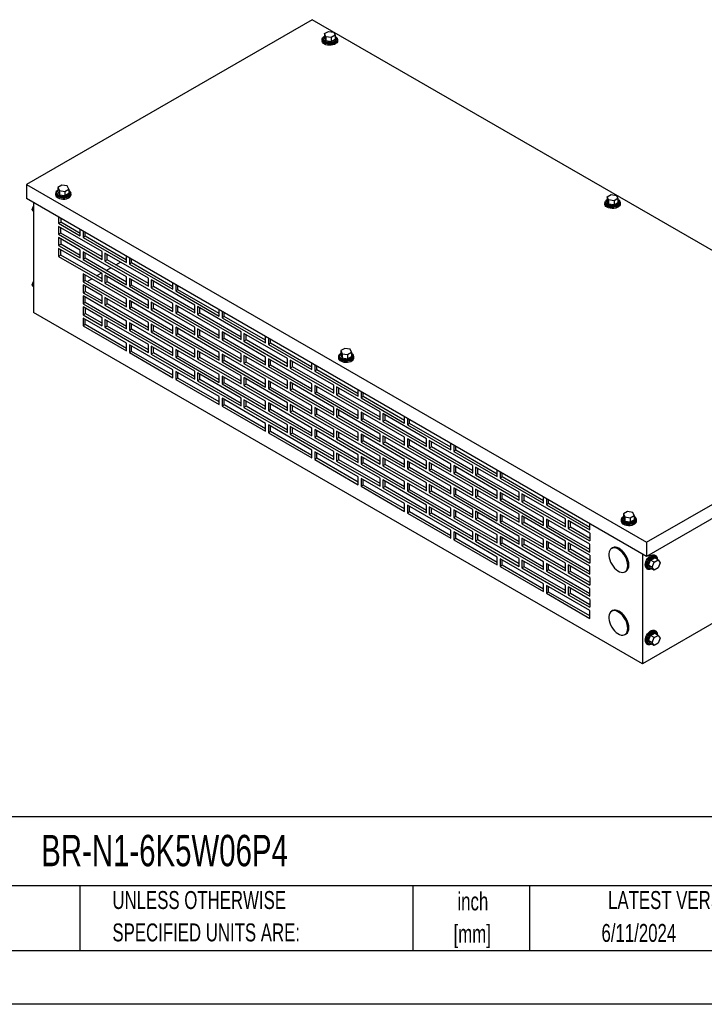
# Model space of a CAD drawing. Header units: inches. Extents: x 0 to 77, y 0 to 59.5.
# Tile 3 of 5: x 43.2 to 65.4, y 0 to 32. Entities that reach past the tile are written whole.
import ezdxf

# ---------------------------------------------------------------- set-up
doc = ezdxf.new("R2010")
doc.units = ezdxf.units.IN
doc.header["$LTSCALE"] = 7
doc.header["$MEASUREMENT"] = 0
doc.linetypes.add('CENTERX2', pattern=[0.8, 0.5, -0.1, 0.1, -0.1])
doc.layers.add('TEXT', color=140, linetype='Continuous', lineweight=25)
doc.styles.add('SLDTEXTSTYLE0', font='TXT', dxfattribs={"width": 0.7})

# ---------------------------------------------------------------- blocks, each defined once
blk = doc.blocks.new('SW_NOTE_0_1')
at = {"layer": 'TEXT', "color": 0, "linetype": 'CENTERX2', "lineweight": 18, "char_height": 0.5833, "attachment_point": 2, "style": 'SLDTEXTSTYLE0'}
for s, insert in [('inch', (0.875, 0.752)), ('[mm]', (0.855, -0.301))]:
    blk.add_mtext(s, dxfattribs=dict(at, insert=insert))
blk = doc.blocks.new('SW_NOTE_0_2')
at = {"layer": 'TEXT', "color": 0, "linetype": 'CENTERX2', "lineweight": 18, "char_height": 0.58333, "attachment_point": 1, "style": 'SLDTEXTSTYLE0'}
for s, insert in [('UNLESS OTHERWISE', (0, 0.752)), ('SPECIFIED UNITS ARE:', (0, -0.301))]:
    blk.add_mtext(s, dxfattribs=dict(at, insert=insert))

msp = doc.modelspace()

# ---------------------------------------------------------------- linework, layer by layer
for p, q in [((52.683, 32.017), (43.402, 26.659)), ((72.835, 20.383), (52.683, 32.017)), ((53.039, 31.399), (53.039, 31.369)), ((53.083, 31.563), (53.211, 31.636)), ((53.13, 31.462), (53.083, 31.563)), ((53.083, 31.563), (53.083, 31.426)), ((53.13, 31.325), (53.083, 31.426)), ((53.304, 31.435), (53.13, 31.462)), ((53.13, 31.462), (53.13, 31.325)), ((53.211, 31.636), (53.385, 31.609)), ((53.432, 31.509), (53.304, 31.435)), ((53.304, 31.435), (53.304, 31.298)), ((53.385, 31.609), (53.432, 31.509)), ((53.432, 31.509), (53.432, 31.372)), ((53.476, 31.369), (53.476, 31.399)), ((53.007, 31.369), (53.007, 31.328)), ((53.304, 31.298), (53.13, 31.325)), ((53.432, 31.372), (53.304, 31.298)), ((53.507, 31.328), (53.507, 31.369)), ((43.402, 26.659), (63.555, 15.025)), ((43.402, 26.659), (43.402, 26.2)), ((44.549, 26.636), (44.421, 26.562)), ((44.723, 26.609), (44.549, 26.636)), ((44.77, 26.508), (44.723, 26.609)), ((44.345, 26.368), (44.345, 26.327)), ((44.377, 26.398), (44.377, 26.368)), ((44.421, 26.562), (44.468, 26.462)), ((44.421, 26.562), (44.421, 26.425)), ((44.421, 26.425), (44.468, 26.325)), ((44.468, 26.462), (44.642, 26.435)), ((44.468, 26.462), (44.468, 26.325)), ((44.468, 26.325), (44.642, 26.298)), ((44.642, 26.435), (44.77, 26.508)), ((44.642, 26.435), (44.642, 26.298)), ((44.642, 26.298), (44.77, 26.371)), ((44.77, 26.508), (44.77, 26.371)), ((44.814, 26.368), (44.814, 26.398)), ((44.845, 26.327), (44.845, 26.368)), ((62.276, 26.256), (62.403, 26.33)), ((62.322, 26.155), (62.276, 26.256)), ((62.276, 26.256), (62.276, 26.119)), ((62.403, 26.33), (62.577, 26.303)), ((62.577, 26.303), (62.624, 26.202)), ((63.555, 14.566), (43.402, 26.2)), ((43.581, 25.847), (43.623, 25.956)), ((43.623, 26.072), (43.623, 22.5)), ((62.2, 26.062), (62.2, 26.021)), ((62.231, 26.092), (62.231, 26.062)), ((62.322, 26.019), (62.276, 26.119)), ((62.322, 26.155), (62.322, 26.019)), ((62.497, 26.128), (62.322, 26.155)), ((62.497, 25.992), (62.322, 26.019)), ((62.624, 26.202), (62.497, 26.128)), ((62.497, 26.128), (62.497, 25.992)), ((62.624, 26.065), (62.497, 25.992)), ((62.624, 26.202), (62.624, 26.065)), ((62.669, 26.062), (62.669, 26.092)), ((62.7, 26.021), (62.7, 26.062)), ((43.581, 25.847), (43.623, 25.823)), ((43.623, 25.787), (43.581, 25.847)), ((44.441, 25.6), (44.441, 25.396)), ((44.441, 25.396), (44.511, 25.437)), ((44.441, 25.396), (45.148, 24.988)), ((45.855, 24.478), (44.441, 25.294)), ((44.441, 25.294), (44.441, 25.039)), ((44.511, 25.559), (44.511, 25.437)), ((45.148, 25.069), (44.511, 25.437)), ((44.511, 25.08), (44.441, 25.039)), ((44.441, 25.039), (45.855, 24.222)), ((44.511, 25.08), (44.511, 25.253)), ((45.855, 24.304), (44.511, 25.08)), ((45.148, 24.988), (45.148, 25.192)), ((45.24, 25.139), (45.24, 24.935)), ((45.31, 24.976), (45.24, 24.935)), ((45.31, 24.976), (45.31, 25.098)), ((46.654, 24.2), (45.31, 24.976)), ((45.148, 24.524), (44.441, 24.933)), ((44.441, 24.933), (44.441, 24.677)), ((44.441, 24.677), (44.511, 24.718)), ((44.441, 24.677), (45.148, 24.269)), ((44.511, 24.892), (44.511, 24.718)), ((45.148, 24.351), (44.511, 24.718)), ((45.24, 24.935), (46.654, 24.118)), ((45.855, 23.759), (44.441, 24.575)), ((44.441, 24.575), (44.441, 24.32)), ((44.511, 24.361), (44.441, 24.32)), ((44.511, 24.361), (44.511, 24.535)), ((45.855, 23.585), (44.511, 24.361)), ((45.148, 24.269), (45.148, 24.524)), ((45.24, 24.471), (45.24, 24.216)), ((46.654, 23.655), (45.24, 24.471)), ((45.31, 24.257), (45.31, 24.431)), ((45.855, 24.222), (45.855, 24.478)), ((45.947, 24.424), (45.947, 24.169)), ((47.361, 23.608), (45.947, 24.424)), ((46.018, 24.21), (46.018, 24.384)), ((44.441, 24.32), (45.855, 23.504)), ((45.31, 24.257), (45.24, 24.216)), ((45.24, 24.216), (46.654, 23.4)), ((46.654, 23.481), (45.31, 24.257)), ((46.018, 24.21), (45.947, 24.169)), ((45.947, 24.169), (47.361, 23.353)), ((47.361, 23.435), (46.018, 24.21)), ((46.302, 24.046), (46.452, 24.133)), ((46.611, 24.225), (46.654, 24.249)), ((46.654, 24.118), (46.654, 24.322)), ((46.746, 24.269), (46.746, 24.065)), ((46.817, 24.106), (46.746, 24.065)), ((46.746, 24.065), (48.16, 23.249)), ((46.817, 24.106), (46.817, 24.229)), ((48.16, 23.33), (46.817, 24.106)), ((46.654, 22.936), (45.24, 23.753)), ((45.24, 23.753), (45.24, 23.498)), ((45.31, 23.538), (45.31, 23.712)), ((45.679, 23.687), (45.83, 23.774)), ((45.855, 23.504), (45.855, 23.759)), ((45.947, 23.706), (45.947, 23.451)), ((47.361, 22.89), (45.947, 23.706)), ((45.989, 23.865), (46.139, 23.952)), ((43.581, 23.398), (43.623, 23.507)), ((43.581, 23.398), (43.623, 23.373)), ((43.623, 23.337), (43.581, 23.398)), ((45.31, 23.538), (45.24, 23.498)), ((45.24, 23.498), (46.654, 22.681)), ((45.855, 23.04), (45.24, 23.396)), ((45.24, 23.396), (45.24, 23.14)), ((46.654, 22.763), (45.31, 23.538)), ((45.366, 23.506), (45.517, 23.593)), ((46.018, 23.492), (45.947, 23.451)), ((45.947, 23.451), (47.361, 22.634)), ((46.018, 23.492), (46.018, 23.665)), ((47.361, 22.716), (46.018, 23.492)), ((46.654, 23.4), (46.654, 23.655)), ((46.746, 23.602), (46.746, 23.347)), ((48.16, 22.785), (46.746, 23.602)), ((46.817, 23.388), (46.746, 23.347)), ((46.817, 23.388), (46.817, 23.561)), ((48.16, 22.612), (46.817, 23.388)), ((47.361, 23.353), (47.361, 23.608)), ((47.453, 23.555), (47.453, 23.3)), ((48.867, 22.739), (47.453, 23.555)), ((47.524, 23.341), (47.524, 23.514)), ((48.16, 23.249), (48.16, 23.453)), ((48.252, 23.4), (48.252, 23.196)), ((45.24, 23.14), (45.31, 23.181)), ((45.24, 23.14), (45.855, 22.785)), ((45.31, 23.355), (45.31, 23.181)), ((45.855, 22.867), (45.31, 23.181)), ((46.746, 23.347), (48.16, 22.53)), ((47.524, 23.341), (47.453, 23.3)), ((47.453, 23.3), (48.867, 22.483)), ((48.867, 22.565), (47.524, 23.341)), ((48.323, 23.237), (48.252, 23.196)), ((48.252, 23.196), (49.666, 22.379)), ((48.323, 23.237), (48.323, 23.359)), ((49.666, 22.461), (48.323, 23.237)), ((46.654, 22.218), (45.24, 23.034)), ((45.24, 23.034), (45.24, 22.779)), ((45.31, 22.82), (45.24, 22.779)), ((45.24, 22.779), (46.654, 21.963)), ((45.31, 22.82), (45.31, 22.993)), ((46.654, 22.044), (45.31, 22.82)), ((45.855, 22.785), (45.855, 23.04)), ((45.947, 22.987), (45.947, 22.732)), ((47.361, 22.171), (45.947, 22.987)), ((46.018, 22.773), (45.947, 22.732)), ((45.947, 22.732), (47.361, 21.916)), ((46.018, 22.773), (46.018, 22.947)), ((47.361, 21.997), (46.018, 22.773)), ((46.654, 22.681), (46.654, 22.936)), ((46.746, 22.883), (46.746, 22.628)), ((48.16, 22.067), (46.746, 22.883)), ((46.817, 22.669), (46.817, 22.843)), ((47.361, 22.634), (47.361, 22.89)), ((47.453, 22.836), (47.453, 22.581)), ((48.867, 22.02), (47.453, 22.836)), ((47.524, 22.622), (47.524, 22.796)), ((48.16, 22.53), (48.16, 22.785)), ((48.252, 22.732), (48.252, 22.477)), ((49.666, 21.916), (48.252, 22.732)), ((48.867, 22.483), (48.867, 22.739)), ((63.422, 11.07), (43.623, 22.5)), ((45.855, 22.322), (45.24, 22.677)), ((45.24, 22.677), (45.24, 22.422)), ((45.24, 22.422), (45.31, 22.463)), ((45.24, 22.422), (45.855, 22.067)), ((45.31, 22.636), (45.31, 22.463)), ((45.855, 22.148), (45.31, 22.463)), ((46.817, 22.669), (46.746, 22.628)), ((46.746, 22.628), (48.16, 21.812)), ((48.16, 21.893), (46.817, 22.669)), ((47.524, 22.622), (47.453, 22.581)), ((47.453, 22.581), (48.867, 21.765)), ((48.867, 21.847), (47.524, 22.622)), ((48.323, 22.518), (48.252, 22.477)), ((48.252, 22.477), (49.666, 21.661)), ((48.323, 22.518), (48.323, 22.692)), ((49.666, 21.742), (48.323, 22.518)), ((48.959, 22.686), (48.959, 22.43)), ((50.373, 21.869), (48.959, 22.686)), ((49.03, 22.471), (48.959, 22.43)), ((48.959, 22.43), (50.373, 21.614)), ((49.03, 22.471), (49.03, 22.645)), ((50.373, 21.696), (49.03, 22.471)), ((49.666, 22.379), (49.666, 22.584)), ((49.758, 22.53), (49.758, 22.326)), ((49.829, 22.367), (49.829, 22.49)), ((46.654, 21.499), (45.24, 22.316)), ((45.24, 22.316), (45.24, 22.061)), ((45.31, 22.101), (45.24, 22.061)), ((45.31, 22.101), (45.31, 22.275)), ((46.654, 21.326), (45.31, 22.101)), ((45.855, 22.067), (45.855, 22.322)), ((45.947, 22.269), (45.947, 22.014)), ((47.361, 21.452), (45.947, 22.269)), ((46.018, 22.054), (46.018, 22.228)), ((46.654, 21.963), (46.654, 22.218)), ((46.746, 22.165), (46.746, 21.91)), ((48.16, 21.348), (46.746, 22.165)), ((46.817, 21.95), (46.817, 22.124)), ((47.361, 21.916), (47.361, 22.171)), ((47.453, 22.118), (47.453, 21.863)), ((48.867, 21.301), (47.453, 22.118)), ((49.829, 22.367), (49.758, 22.326)), ((49.758, 22.326), (51.172, 21.51)), ((51.172, 21.592), (49.829, 22.367)), ((45.24, 22.061), (46.654, 21.244)), ((46.018, 22.054), (45.947, 22.014)), ((45.947, 22.014), (47.361, 21.197)), ((47.361, 21.279), (46.018, 22.054)), ((46.817, 21.95), (46.746, 21.91)), ((46.746, 21.91), (48.16, 21.093)), ((48.16, 21.175), (46.817, 21.95)), ((47.524, 21.904), (47.453, 21.863)), ((47.453, 21.863), (48.867, 21.046)), ((47.524, 21.904), (47.524, 22.077)), ((48.867, 21.128), (47.524, 21.904)), ((48.16, 21.812), (48.16, 22.067)), ((48.252, 22.014), (48.252, 21.759)), ((49.666, 21.197), (48.252, 22.014)), ((48.323, 21.799), (48.252, 21.759)), ((48.323, 21.799), (48.323, 21.973)), ((49.666, 21.024), (48.323, 21.799)), ((48.867, 21.765), (48.867, 22.02)), ((48.959, 21.967), (48.959, 21.712)), ((50.373, 21.151), (48.959, 21.967)), ((49.03, 21.753), (49.03, 21.926)), ((49.666, 21.661), (49.666, 21.916)), ((49.758, 21.863), (49.758, 21.608)), ((51.172, 21.047), (49.758, 21.863)), ((49.829, 21.649), (49.829, 21.822)), ((50.373, 21.614), (50.373, 21.869)), ((50.465, 21.816), (50.465, 21.561)), ((51.879, 21), (50.465, 21.816)), ((50.536, 21.602), (50.536, 21.775)), ((46.654, 21.244), (46.654, 21.499)), ((47.361, 21.197), (47.361, 21.452)), ((48.252, 21.759), (49.666, 20.942)), ((49.03, 21.753), (48.959, 21.712)), ((48.959, 21.712), (50.373, 20.895)), ((50.373, 20.977), (49.03, 21.753)), ((49.829, 21.649), (49.758, 21.608)), ((49.758, 21.608), (51.172, 20.791)), ((51.172, 20.873), (49.829, 21.649)), ((50.536, 21.602), (50.465, 21.561)), ((50.465, 21.561), (51.879, 20.744)), ((51.879, 20.826), (50.536, 21.602)), ((51.172, 21.51), (51.172, 21.714)), ((51.264, 21.661), (51.264, 21.457)), ((51.335, 21.498), (51.264, 21.457)), ((51.264, 21.457), (52.678, 20.64)), ((51.335, 21.498), (51.335, 21.62)), ((52.678, 20.722), (51.335, 21.498)), ((46.746, 21.446), (46.746, 21.191)), ((48.16, 20.63), (46.746, 21.446)), ((46.817, 21.232), (46.746, 21.191)), ((46.746, 21.191), (48.16, 20.375)), ((46.817, 21.232), (46.817, 21.405)), ((48.16, 20.456), (46.817, 21.232)), ((47.453, 21.399), (47.453, 21.144)), ((48.867, 20.583), (47.453, 21.399)), ((47.524, 21.185), (47.453, 21.144)), ((47.453, 21.144), (48.867, 20.328)), ((47.524, 21.185), (47.524, 21.359)), ((48.867, 20.409), (47.524, 21.185)), ((48.16, 21.093), (48.16, 21.348)), ((48.252, 21.295), (48.252, 21.04)), ((49.666, 20.479), (48.252, 21.295)), ((48.323, 21.081), (48.323, 21.254)), ((48.867, 21.046), (48.867, 21.301)), ((48.959, 21.248), (48.959, 20.993)), ((50.373, 20.432), (48.959, 21.248)), ((49.03, 21.034), (49.03, 21.208)), ((49.666, 20.942), (49.666, 21.197)), ((49.758, 21.144), (49.758, 20.889)), ((51.172, 20.328), (49.758, 21.144)), ((50.373, 20.895), (50.373, 21.151)), ((53.741, 21.329), (53.613, 21.255)), ((53.613, 21.255), (53.66, 21.155)), ((53.613, 21.255), (53.613, 21.119)), ((53.66, 21.155), (53.834, 21.128)), ((53.66, 21.155), (53.66, 21.018)), ((53.915, 21.302), (53.741, 21.329)), ((53.834, 21.128), (53.962, 21.202)), ((53.962, 21.202), (53.915, 21.302)), ((53.962, 21.202), (53.962, 21.065)), ((48.323, 21.081), (48.252, 21.04)), ((48.252, 21.04), (49.666, 20.224)), ((49.666, 20.305), (48.323, 21.081)), ((49.03, 21.034), (48.959, 20.993)), ((48.959, 20.993), (50.373, 20.177)), ((50.373, 20.258), (49.03, 21.034)), ((49.829, 20.93), (49.758, 20.889)), ((49.758, 20.889), (51.172, 20.073)), ((49.829, 20.93), (49.829, 21.104)), ((51.172, 20.154), (49.829, 20.93)), ((50.465, 21.097), (50.465, 20.842)), ((51.879, 20.281), (50.465, 21.097)), ((50.536, 20.883), (50.465, 20.842)), ((50.465, 20.842), (51.879, 20.026)), ((50.536, 20.883), (50.536, 21.057)), ((51.879, 20.108), (50.536, 20.883)), ((51.172, 20.791), (51.172, 21.047)), ((51.264, 20.993), (51.264, 20.738)), ((52.678, 20.177), (51.264, 20.993)), ((51.335, 20.779), (51.335, 20.953)), ((51.879, 20.744), (51.879, 21)), ((51.971, 20.947), (51.971, 20.691)), ((53.386, 20.13), (51.971, 20.947)), ((52.042, 20.732), (52.042, 20.906)), ((52.678, 20.64), (52.678, 20.845)), ((53.538, 21.062), (53.538, 21.021)), ((53.569, 21.092), (53.569, 21.062)), ((53.613, 21.119), (53.66, 21.018)), ((53.66, 21.018), (53.834, 20.991)), ((53.834, 21.128), (53.834, 20.991)), ((53.834, 20.991), (53.962, 21.065)), ((54.006, 21.062), (54.006, 21.092)), ((54.038, 21.021), (54.038, 21.062)), ((48.16, 20.375), (48.16, 20.63)), ((48.252, 20.577), (48.252, 20.322)), ((49.666, 19.76), (48.252, 20.577)), ((48.323, 20.362), (48.323, 20.536)), ((48.867, 20.328), (48.867, 20.583)), ((48.959, 20.53), (48.959, 20.275)), ((50.373, 19.713), (48.959, 20.53)), ((51.335, 20.779), (51.264, 20.738)), ((51.264, 20.738), (52.678, 19.922)), ((52.678, 20.004), (51.335, 20.779)), ((52.042, 20.732), (51.971, 20.691)), ((51.971, 20.691), (53.386, 19.875)), ((53.386, 19.957), (52.042, 20.732)), ((52.77, 20.792), (52.77, 20.587)), ((52.841, 20.628), (52.77, 20.587)), ((52.77, 20.587), (54.185, 19.771)), ((52.841, 20.628), (52.841, 20.751)), ((54.185, 19.853), (52.841, 20.628)), ((48.323, 20.362), (48.252, 20.322)), ((48.252, 20.322), (49.666, 19.505)), ((49.666, 19.587), (48.323, 20.362)), ((49.03, 20.316), (48.959, 20.275)), ((48.959, 20.275), (50.373, 19.458)), ((49.03, 20.316), (49.03, 20.489)), ((50.373, 19.54), (49.03, 20.316)), ((49.666, 20.224), (49.666, 20.479)), ((49.758, 20.426), (49.758, 20.171)), ((51.172, 19.609), (49.758, 20.426)), ((49.829, 20.211), (49.758, 20.171)), ((49.758, 20.171), (51.172, 19.354)), ((49.829, 20.211), (49.829, 20.385)), ((51.172, 19.436), (49.829, 20.211)), ((50.373, 20.177), (50.373, 20.432)), ((50.465, 20.379), (50.465, 20.124)), ((51.879, 19.563), (50.465, 20.379)), ((50.536, 20.165), (50.536, 20.338)), ((51.172, 20.073), (51.172, 20.328)), ((51.264, 20.275), (51.264, 20.02)), ((52.678, 19.458), (51.264, 20.275)), ((51.335, 20.061), (51.335, 20.234)), ((51.879, 20.026), (51.879, 20.281)), ((51.971, 20.228), (51.971, 19.973)), ((53.386, 19.412), (51.971, 20.228)), ((52.042, 20.014), (52.042, 20.187)), ((52.678, 19.922), (52.678, 20.177)), ((63.555, 15.025), (72.835, 20.383)), ((50.536, 20.165), (50.465, 20.124)), ((50.465, 20.124), (51.879, 19.307)), ((51.879, 19.389), (50.536, 20.165)), ((51.335, 20.061), (51.264, 20.02)), ((51.264, 20.02), (52.678, 19.203)), ((52.678, 19.285), (51.335, 20.061)), ((52.042, 20.014), (51.971, 19.973)), ((51.971, 19.973), (53.386, 19.156)), ((53.386, 19.238), (52.042, 20.014)), ((52.77, 20.124), (52.77, 19.869)), ((54.185, 19.308), (52.77, 20.124)), ((52.841, 19.91), (52.77, 19.869)), ((52.77, 19.869), (54.185, 19.052)), ((52.841, 19.91), (52.841, 20.083)), ((54.185, 19.134), (52.841, 19.91)), ((53.386, 19.875), (53.386, 20.13)), ((53.478, 20.077), (53.478, 19.822)), ((54.892, 19.261), (53.478, 20.077)), ((53.548, 19.863), (53.478, 19.822)), ((53.548, 19.863), (53.548, 20.036)), ((54.892, 19.087), (53.548, 19.863)), ((54.185, 19.771), (54.185, 19.975)), ((54.277, 19.922), (54.277, 19.718)), ((54.347, 19.759), (54.347, 19.881)), ((72.835, 19.924), (63.555, 14.566)), ((49.666, 19.505), (49.666, 19.76)), ((49.758, 19.707), (49.758, 19.452)), ((51.172, 18.891), (49.758, 19.707)), ((49.829, 19.493), (49.829, 19.666)), ((50.373, 19.458), (50.373, 19.713)), ((50.465, 19.66), (50.465, 19.405)), ((51.879, 18.844), (50.465, 19.66)), ((50.536, 19.446), (50.536, 19.62)), ((51.172, 19.354), (51.172, 19.609)), ((51.264, 19.556), (51.264, 19.301)), ((52.678, 18.74), (51.264, 19.556)), ((51.879, 19.307), (51.879, 19.563)), ((53.478, 19.822), (54.892, 19.006)), ((54.347, 19.759), (54.277, 19.718)), ((54.277, 19.718), (55.691, 18.901)), ((55.691, 18.983), (54.347, 19.759)), ((49.829, 19.493), (49.758, 19.452)), ((49.758, 19.452), (51.172, 18.636)), ((51.172, 18.717), (49.829, 19.493)), ((50.536, 19.446), (50.465, 19.405)), ((50.465, 19.405), (51.879, 18.589)), ((51.879, 18.67), (50.536, 19.446)), ((51.335, 19.342), (51.264, 19.301)), ((51.264, 19.301), (52.678, 18.485)), ((51.335, 19.342), (51.335, 19.516)), ((52.678, 18.566), (51.335, 19.342)), ((51.971, 19.509), (51.971, 19.254)), ((53.386, 18.693), (51.971, 19.509)), ((52.042, 19.295), (51.971, 19.254)), ((51.971, 19.254), (53.386, 18.438)), ((52.042, 19.295), (52.042, 19.469)), ((53.386, 18.52), (52.042, 19.295)), ((52.678, 19.203), (52.678, 19.458)), ((52.77, 19.405), (52.77, 19.15)), ((54.185, 18.589), (52.77, 19.405)), ((52.841, 19.191), (52.841, 19.365)), ((53.386, 19.156), (53.386, 19.412)), ((53.478, 19.359), (53.478, 19.103)), ((54.892, 18.542), (53.478, 19.359)), ((53.548, 19.144), (53.548, 19.318)), ((54.185, 19.052), (54.185, 19.308)), ((54.277, 19.255), (54.277, 18.999)), ((55.691, 18.438), (54.277, 19.255)), ((54.347, 19.04), (54.347, 19.214)), ((54.892, 19.006), (54.892, 19.261)), ((51.172, 18.636), (51.172, 18.891)), ((52.841, 19.191), (52.77, 19.15)), ((52.77, 19.15), (54.185, 18.334)), ((54.185, 18.415), (52.841, 19.191)), ((53.548, 19.144), (53.478, 19.103)), ((53.478, 19.103), (54.892, 18.287)), ((54.892, 18.369), (53.548, 19.144)), ((54.347, 19.04), (54.277, 18.999)), ((54.277, 18.999), (55.691, 18.183)), ((55.691, 18.265), (54.347, 19.04)), ((54.984, 19.208), (54.984, 18.952)), ((56.398, 18.391), (54.984, 19.208)), ((55.054, 18.993), (54.984, 18.952)), ((54.984, 18.952), (56.398, 18.136)), ((55.054, 18.993), (55.054, 19.167)), ((56.398, 18.218), (55.054, 18.993)), ((55.691, 18.901), (55.691, 19.106)), ((55.783, 19.053), (55.783, 18.848)), ((55.853, 18.889), (55.853, 19.012)), ((51.264, 18.838), (51.264, 18.583)), ((52.678, 18.021), (51.264, 18.838)), ((51.335, 18.623), (51.264, 18.583)), ((51.264, 18.583), (52.678, 17.766)), ((51.335, 18.623), (51.335, 18.797)), ((52.678, 17.848), (51.335, 18.623)), ((51.879, 18.589), (51.879, 18.844)), ((51.971, 18.791), (51.971, 18.536)), ((53.386, 17.974), (51.971, 18.791)), ((52.042, 18.577), (51.971, 18.536)), ((52.042, 18.577), (52.042, 18.75)), ((53.386, 17.801), (52.042, 18.577)), ((52.678, 18.485), (52.678, 18.74)), ((52.77, 18.687), (52.77, 18.432)), ((54.185, 17.87), (52.77, 18.687)), ((52.841, 18.473), (52.841, 18.646)), ((53.386, 18.438), (53.386, 18.693)), ((53.478, 18.64), (53.478, 18.385)), ((54.892, 17.824), (53.478, 18.64)), ((53.548, 18.426), (53.548, 18.599)), ((54.185, 18.334), (54.185, 18.589)), ((55.853, 18.889), (55.783, 18.848)), ((55.783, 18.848), (57.197, 18.032)), ((57.197, 18.114), (55.853, 18.889)), ((51.971, 18.536), (53.386, 17.719)), ((52.841, 18.473), (52.77, 18.432)), ((52.77, 18.432), (54.185, 17.615)), ((54.185, 17.697), (52.841, 18.473)), ((53.548, 18.426), (53.478, 18.385)), ((53.478, 18.385), (54.892, 17.568)), ((54.892, 17.65), (53.548, 18.426)), ((54.277, 18.536), (54.277, 18.281)), ((55.691, 17.72), (54.277, 18.536)), ((54.347, 18.322), (54.277, 18.281)), ((54.277, 18.281), (55.691, 17.464)), ((54.347, 18.322), (54.347, 18.495)), ((55.691, 17.546), (54.347, 18.322)), ((54.892, 18.287), (54.892, 18.542)), ((54.984, 18.489), (54.984, 18.234)), ((56.398, 17.673), (54.984, 18.489)), ((55.054, 18.275), (54.984, 18.234)), ((55.054, 18.275), (55.054, 18.448)), ((56.398, 17.499), (55.054, 18.275)), ((55.691, 18.183), (55.691, 18.438)), ((55.783, 18.385), (55.783, 18.13)), ((57.197, 17.569), (55.783, 18.385)), ((55.853, 18.171), (55.853, 18.344)), ((56.398, 18.136), (56.398, 18.391)), ((56.49, 18.338), (56.49, 18.083)), ((57.904, 17.522), (56.49, 18.338)), ((56.56, 18.124), (56.56, 18.297)), ((52.678, 17.766), (52.678, 18.021)), ((52.77, 17.968), (52.77, 17.713)), ((54.185, 17.152), (52.77, 17.968)), ((53.386, 17.719), (53.386, 17.974)), ((54.984, 18.234), (56.398, 17.417)), ((55.853, 18.171), (55.783, 18.13)), ((55.783, 18.13), (57.197, 17.313)), ((57.197, 17.395), (55.853, 18.171)), ((56.56, 18.124), (56.49, 18.083)), ((56.49, 18.083), (57.904, 17.267)), ((57.904, 17.348), (56.56, 18.124)), ((57.197, 18.032), (57.197, 18.236)), ((57.289, 18.183), (57.289, 17.979)), ((57.36, 18.02), (57.289, 17.979)), ((57.289, 17.979), (58.703, 17.163)), ((57.36, 18.02), (57.36, 18.142)), ((58.703, 17.244), (57.36, 18.02)), ((52.841, 17.754), (52.77, 17.713)), ((52.77, 17.713), (54.185, 16.897)), ((52.841, 17.754), (52.841, 17.927)), ((54.185, 16.978), (52.841, 17.754)), ((53.478, 17.921), (53.478, 17.666)), ((54.892, 17.105), (53.478, 17.921)), ((53.548, 17.707), (53.478, 17.666)), ((53.478, 17.666), (54.892, 16.85)), ((53.548, 17.707), (53.548, 17.881)), ((54.892, 16.931), (53.548, 17.707)), ((54.185, 17.615), (54.185, 17.87)), ((54.277, 17.817), (54.277, 17.562)), ((55.691, 17.001), (54.277, 17.817)), ((54.347, 17.603), (54.347, 17.777)), ((54.892, 17.568), (54.892, 17.824)), ((54.984, 17.771), (54.984, 17.515)), ((56.398, 16.954), (54.984, 17.771)), ((55.054, 17.556), (55.054, 17.73)), ((55.691, 17.464), (55.691, 17.72)), ((55.783, 17.666), (55.783, 17.411)), ((57.197, 16.85), (55.783, 17.666)), ((55.853, 17.452), (55.853, 17.626)), ((56.398, 17.417), (56.398, 17.673)), ((56.49, 17.62), (56.49, 17.364)), ((57.904, 16.803), (56.49, 17.62)), ((54.347, 17.603), (54.277, 17.562)), ((54.277, 17.562), (55.691, 16.746)), ((55.691, 16.827), (54.347, 17.603)), ((55.054, 17.556), (54.984, 17.515)), ((54.984, 17.515), (56.398, 16.699)), ((56.398, 16.781), (55.054, 17.556)), ((55.853, 17.452), (55.783, 17.411)), ((55.783, 17.411), (57.197, 16.595)), ((57.197, 16.677), (55.853, 17.452)), ((56.56, 17.405), (56.49, 17.364)), ((56.49, 17.364), (57.904, 16.548)), ((56.56, 17.405), (56.56, 17.579)), ((57.904, 16.63), (56.56, 17.405)), ((57.197, 17.313), (57.197, 17.569)), ((57.289, 17.516), (57.289, 17.26)), ((58.703, 16.699), (57.289, 17.516)), ((57.36, 17.301), (57.289, 17.26)), ((57.36, 17.301), (57.36, 17.475)), ((58.703, 16.526), (57.36, 17.301)), ((57.904, 17.267), (57.904, 17.522)), ((57.996, 17.469), (57.996, 17.214)), ((59.41, 16.652), (57.996, 17.469)), ((58.067, 17.254), (58.067, 17.428)), ((58.703, 17.163), (58.703, 17.367)), ((58.795, 17.314), (58.795, 17.109)), ((54.185, 16.897), (54.185, 17.152)), ((54.277, 17.099), (54.277, 16.844)), ((55.691, 16.282), (54.277, 17.099)), ((54.347, 16.884), (54.347, 17.058)), ((54.892, 16.85), (54.892, 17.105)), ((54.984, 17.052), (54.984, 16.797)), ((56.398, 16.236), (54.984, 17.052)), ((55.054, 16.838), (55.054, 17.011)), ((55.691, 16.746), (55.691, 17.001)), ((57.289, 17.26), (58.703, 16.444)), ((58.067, 17.254), (57.996, 17.214)), ((57.996, 17.214), (59.41, 16.397)), ((59.41, 16.479), (58.067, 17.254)), ((58.866, 17.15), (58.795, 17.109)), ((58.795, 17.109), (60.209, 16.293)), ((58.866, 17.15), (58.866, 17.273)), ((60.209, 16.375), (58.866, 17.15)), ((54.347, 16.884), (54.277, 16.844)), ((54.277, 16.844), (55.691, 16.027)), ((55.691, 16.109), (54.347, 16.884)), ((55.054, 16.838), (54.984, 16.797)), ((54.984, 16.797), (56.398, 15.98)), ((56.398, 16.062), (55.054, 16.838)), ((55.783, 16.948), (55.783, 16.693)), ((57.197, 16.132), (55.783, 16.948)), ((55.853, 16.734), (55.783, 16.693)), ((55.783, 16.693), (57.197, 15.876)), ((55.853, 16.734), (55.853, 16.907)), ((57.197, 15.958), (55.853, 16.734)), ((56.398, 16.699), (56.398, 16.954)), ((56.49, 16.901), (56.49, 16.646)), ((57.904, 16.085), (56.49, 16.901)), ((56.56, 16.687), (56.49, 16.646)), ((56.56, 16.687), (56.56, 16.86)), ((57.904, 15.911), (56.56, 16.687)), ((57.197, 16.595), (57.197, 16.85)), ((57.289, 16.797), (57.289, 16.542)), ((58.703, 15.981), (57.289, 16.797)), ((57.36, 16.583), (57.36, 16.756)), ((57.904, 16.548), (57.904, 16.803)), ((57.996, 16.75), (57.996, 16.495)), ((59.41, 15.934), (57.996, 16.75)), ((58.067, 16.536), (58.067, 16.709)), ((58.703, 16.444), (58.703, 16.699)), ((59.41, 16.397), (59.41, 16.652)), ((56.49, 16.646), (57.904, 15.829)), ((57.36, 16.583), (57.289, 16.542)), ((57.289, 16.542), (58.703, 15.725)), ((58.703, 15.807), (57.36, 16.583)), ((58.067, 16.536), (57.996, 16.495)), ((57.996, 16.495), (59.41, 15.679)), ((59.41, 15.76), (58.067, 16.536)), ((58.795, 16.646), (58.795, 16.391)), ((60.209, 15.83), (58.795, 16.646)), ((58.866, 16.432), (58.795, 16.391)), ((58.795, 16.391), (60.209, 15.575)), ((58.866, 16.432), (58.866, 16.605)), ((60.209, 15.656), (58.866, 16.432)), ((59.502, 16.599), (59.502, 16.344)), ((60.916, 15.783), (59.502, 16.599)), ((59.573, 16.385), (59.502, 16.344)), ((59.502, 16.344), (60.916, 15.528)), ((59.573, 16.385), (59.573, 16.558)), ((60.916, 15.609), (59.573, 16.385)), ((60.209, 16.293), (60.209, 16.497)), ((60.301, 16.444), (60.301, 16.24)), ((60.372, 16.281), (60.372, 16.403)), ((72.614, 16.377), (63.422, 11.07)), ((55.691, 16.027), (55.691, 16.282)), ((55.783, 16.229), (55.783, 15.974)), ((57.197, 15.413), (55.783, 16.229)), ((55.853, 16.015), (55.783, 15.974)), ((55.853, 16.015), (55.853, 16.189)), ((57.197, 15.239), (55.853, 16.015)), ((56.398, 15.98), (56.398, 16.236)), ((56.49, 16.182), (56.49, 15.927)), ((57.904, 15.366), (56.49, 16.182)), ((56.56, 15.968), (56.56, 16.142)), ((57.197, 15.876), (57.197, 16.132)), ((57.289, 16.078), (57.289, 15.823)), ((58.703, 15.262), (57.289, 16.078)), ((57.36, 15.864), (57.36, 16.038)), ((57.904, 15.829), (57.904, 16.085)), ((57.996, 16.032), (57.996, 15.776)), ((59.41, 15.215), (57.996, 16.032)), ((60.372, 16.281), (60.301, 16.24)), ((60.301, 16.24), (61.715, 15.424)), ((61.715, 15.505), (60.372, 16.281)), ((62.933, 16.022), (62.806, 15.949)), ((63.108, 15.995), (62.933, 16.022)), ((55.783, 15.974), (57.197, 15.158)), ((56.56, 15.968), (56.49, 15.927)), ((56.49, 15.927), (57.904, 15.111)), ((57.904, 15.193), (56.56, 15.968)), ((57.36, 15.864), (57.289, 15.823)), ((57.289, 15.823), (58.703, 15.007)), ((58.703, 15.089), (57.36, 15.864)), ((58.067, 15.817), (57.996, 15.776)), ((57.996, 15.776), (59.41, 14.96)), ((58.067, 15.817), (58.067, 15.991)), ((59.41, 15.042), (58.067, 15.817)), ((58.703, 15.725), (58.703, 15.981)), ((58.795, 15.928), (58.795, 15.672)), ((60.209, 15.111), (58.795, 15.928)), ((58.866, 15.713), (58.795, 15.672)), ((58.866, 15.713), (58.866, 15.887)), ((60.209, 14.938), (58.866, 15.713)), ((59.41, 15.679), (59.41, 15.934)), ((59.502, 15.881), (59.502, 15.625)), ((60.916, 15.064), (59.502, 15.881)), ((59.573, 15.666), (59.573, 15.84)), ((60.209, 15.575), (60.209, 15.83)), ((60.301, 15.777), (60.301, 15.521)), ((61.715, 14.96), (60.301, 15.777)), ((60.372, 15.562), (60.372, 15.736)), ((60.916, 15.528), (60.916, 15.783)), ((61.008, 15.73), (61.008, 15.475)), ((61.715, 15.322), (61.008, 15.73)), ((61.079, 15.515), (61.079, 15.689)), ((62.73, 15.755), (62.73, 15.714)), ((62.761, 15.785), (62.761, 15.755)), ((62.806, 15.949), (62.853, 15.848)), ((62.806, 15.949), (62.806, 15.812)), ((62.806, 15.812), (62.853, 15.711)), ((62.853, 15.848), (63.027, 15.821)), ((62.853, 15.848), (62.853, 15.711)), ((62.853, 15.711), (63.027, 15.684)), ((63.027, 15.821), (63.154, 15.895)), ((63.027, 15.821), (63.027, 15.684)), ((63.027, 15.684), (63.154, 15.758)), ((63.154, 15.895), (63.108, 15.995)), ((63.154, 15.895), (63.154, 15.758)), ((63.199, 15.755), (63.199, 15.785)), ((63.23, 15.714), (63.23, 15.755)), ((57.197, 15.158), (57.197, 15.413)), ((58.795, 15.672), (60.209, 14.856)), ((59.573, 15.666), (59.502, 15.625)), ((59.502, 15.625), (60.916, 14.809)), ((60.916, 14.891), (59.573, 15.666)), ((60.372, 15.562), (60.301, 15.521)), ((60.301, 15.521), (61.715, 14.705)), ((61.715, 14.787), (60.372, 15.562)), ((61.079, 15.515), (61.008, 15.475)), ((61.008, 15.475), (61.715, 15.066)), ((61.715, 15.148), (61.079, 15.515)), ((61.715, 15.424), (61.715, 15.628)), ((57.289, 15.36), (57.289, 15.105)), ((58.703, 14.543), (57.289, 15.36)), ((57.36, 15.146), (57.289, 15.105)), ((57.289, 15.105), (58.703, 14.288)), ((57.36, 15.146), (57.36, 15.319)), ((58.703, 14.37), (57.36, 15.146)), ((57.904, 15.111), (57.904, 15.366)), ((57.996, 15.313), (57.996, 15.058)), ((59.41, 14.497), (57.996, 15.313)), ((58.067, 15.099), (57.996, 15.058)), ((57.996, 15.058), (59.41, 14.241)), ((58.067, 15.099), (58.067, 15.272)), ((59.41, 14.323), (58.067, 15.099)), ((58.703, 15.007), (58.703, 15.262)), ((58.795, 15.209), (58.795, 14.954)), ((60.209, 14.393), (58.795, 15.209)), ((58.866, 14.995), (58.866, 15.168)), ((59.41, 14.96), (59.41, 15.215)), ((59.502, 15.162), (59.502, 14.907)), ((60.916, 14.346), (59.502, 15.162)), ((59.573, 14.948), (59.573, 15.121)), ((60.209, 14.856), (60.209, 15.111)), ((60.301, 15.058), (60.301, 14.803)), ((61.715, 14.242), (60.301, 15.058)), ((60.916, 14.809), (60.916, 15.064)), ((61.715, 15.322), (61.715, 15.066)), ((58.866, 14.995), (58.795, 14.954)), ((58.795, 14.954), (60.209, 14.137)), ((60.209, 14.219), (58.866, 14.995)), ((59.573, 14.948), (59.502, 14.907)), ((59.502, 14.907), (60.916, 14.091)), ((60.916, 14.172), (59.573, 14.948)), ((60.372, 14.844), (60.301, 14.803)), ((60.301, 14.803), (61.715, 13.986)), ((60.372, 14.844), (60.372, 15.017)), ((61.715, 14.068), (60.372, 14.844)), ((61.008, 15.011), (61.008, 14.756)), ((61.715, 14.603), (61.008, 15.011)), ((61.079, 14.797), (61.008, 14.756)), ((61.008, 14.756), (61.715, 14.348)), ((61.079, 14.797), (61.079, 14.97)), ((61.715, 14.429), (61.079, 14.797)), ((61.715, 14.705), (61.715, 14.96)), ((62.452, 14.843), (62.417, 14.822)), ((63.555, 15.025), (63.555, 14.566)), ((58.703, 14.288), (58.703, 14.543)), ((58.795, 14.49), (58.795, 14.235)), ((60.209, 13.674), (58.795, 14.49)), ((58.866, 14.276), (58.866, 14.45)), ((59.41, 14.241), (59.41, 14.497)), ((59.502, 14.444), (59.502, 14.188)), ((60.916, 13.627), (59.502, 14.444)), ((61.715, 14.603), (61.715, 14.348)), ((63.422, 14.642), (63.422, 11.07)), ((63.621, 14.278), (63.685, 14.442)), ((63.685, 14.442), (63.813, 14.516)), ((63.803, 14.374), (63.685, 14.442)), ((63.803, 14.374), (63.931, 14.448)), ((63.848, 14.583), (63.812, 14.604)), ((63.931, 14.448), (63.813, 14.516)), ((63.858, 14.541), (63.832, 14.556)), ((63.931, 14.448), (63.995, 14.357)), ((58.866, 14.276), (58.795, 14.235)), ((58.795, 14.235), (60.209, 13.419)), ((60.209, 13.5), (58.866, 14.276)), ((59.573, 14.229), (59.502, 14.188)), ((59.502, 14.188), (60.916, 13.372)), ((59.573, 14.229), (59.573, 14.403)), ((60.916, 13.454), (59.573, 14.229)), ((60.209, 14.137), (60.209, 14.393)), ((60.301, 14.339), (60.301, 14.084)), ((61.715, 13.523), (60.301, 14.339)), ((60.372, 14.125), (60.301, 14.084)), ((60.372, 14.125), (60.372, 14.299)), ((61.715, 13.35), (60.372, 14.125)), ((60.916, 14.091), (60.916, 14.346)), ((61.008, 14.293), (61.008, 14.037)), ((61.715, 13.884), (61.008, 14.293)), ((61.079, 14.078), (61.079, 14.252)), ((61.715, 13.986), (61.715, 14.242)), ((63.562, 14.171), (63.598, 14.15)), ((63.613, 14.177), (63.639, 14.162)), ((63.74, 14.21), (63.621, 14.278)), ((63.685, 14.187), (63.621, 14.278)), ((63.803, 14.119), (63.685, 14.187)), ((63.74, 14.21), (63.803, 14.374)), ((63.803, 14.119), (63.74, 14.21)), ((63.931, 14.193), (63.803, 14.119)), ((63.995, 14.357), (63.931, 14.193)), ((60.301, 14.084), (61.715, 13.268)), ((61.079, 14.078), (61.008, 14.037)), ((61.008, 14.037), (61.715, 13.629)), ((61.715, 13.711), (61.079, 14.078)), ((61.715, 13.884), (61.715, 13.629)), ((62.854, 14.064), (62.89, 14.085)), ((60.209, 13.419), (60.209, 13.674)), ((60.301, 13.621), (60.301, 13.366)), ((61.715, 12.805), (60.301, 13.621)), ((60.372, 13.407), (60.372, 13.58)), ((60.916, 13.372), (60.916, 13.627)), ((61.008, 13.574), (61.008, 13.319)), ((61.715, 13.166), (61.008, 13.574)), ((61.079, 13.36), (61.079, 13.533)), ((61.715, 13.268), (61.715, 13.523)), ((60.372, 13.407), (60.301, 13.366)), ((60.301, 13.366), (61.715, 12.549)), ((61.715, 12.631), (60.372, 13.407)), ((61.079, 13.36), (61.008, 13.319)), ((61.008, 13.319), (61.715, 12.911)), ((61.715, 12.992), (61.079, 13.36)), ((61.715, 13.166), (61.715, 12.911)), ((61.715, 12.549), (61.715, 12.805)), ((62.452, 12.801), (62.417, 12.781)), ((62.854, 12.023), (62.89, 12.043)), ((63.621, 11.828), (63.685, 11.993)), ((63.685, 11.993), (63.813, 12.066)), ((63.803, 11.924), (63.685, 11.993)), ((63.74, 11.76), (63.803, 11.924)), ((63.803, 11.924), (63.931, 11.998)), ((63.848, 12.134), (63.812, 12.154)), ((63.931, 11.998), (63.813, 12.066)), ((63.858, 12.092), (63.832, 12.107)), ((63.931, 11.998), (63.995, 11.907)), ((63.995, 11.907), (63.931, 11.743)), ((63.562, 11.721), (63.598, 11.701)), ((63.613, 11.728), (63.639, 11.713)), ((63.74, 11.76), (63.621, 11.828)), ((63.685, 11.738), (63.621, 11.828)), ((63.803, 11.669), (63.685, 11.738)), ((63.803, 11.669), (63.74, 11.76)), ((63.931, 11.743), (63.803, 11.669))]:
    msp.add_line(p, q)
at = {"color": 7, "linetype": 'Continuous'}
msp.add_line((77.001, 0.001), (0.001, 0.001), dxfattribs=at)
at = {"flags": 128}
for points in [[(53.444, 31.465), (53.471, 31.443), (53.496, 31.412), (53.507, 31.377), (53.503, 31.343), (53.485, 31.309), (53.454, 31.28), (53.412, 31.255), (53.36, 31.237), (53.302, 31.227), (53.242, 31.225), (53.183, 31.231), (53.128, 31.245), (53.081, 31.267), (53.043, 31.294), (53.019, 31.326), (53.008, 31.36), (53.012, 31.395), (53.029, 31.428), (53.061, 31.458), (53.071, 31.465)], [(53.432, 31.475), (53.447, 31.462), (53.469, 31.432), (53.476, 31.399), (53.469, 31.366), (53.447, 31.336), (53.412, 31.31), (53.367, 31.29), (53.314, 31.277), (53.257, 31.273), (53.201, 31.277), (53.148, 31.29), (53.103, 31.31), (53.068, 31.336), (53.046, 31.366), (53.039, 31.399), (53.046, 31.432), (53.068, 31.462), (53.083, 31.475)], [(53.507, 31.328), (53.503, 31.302), (53.485, 31.269), (53.454, 31.239), (53.412, 31.214), (53.36, 31.196), (53.302, 31.186), (53.242, 31.184), (53.183, 31.19), (53.128, 31.204), (53.081, 31.226), (53.043, 31.253), (53.019, 31.285), (53.008, 31.319), (53.007, 31.328)], [(53.476, 31.369), (53.469, 31.336), (53.447, 31.306), (53.412, 31.279), (53.367, 31.259), (53.314, 31.247), (53.257, 31.242), (53.201, 31.247), (53.148, 31.259), (53.103, 31.279), (53.068, 31.306), (53.046, 31.336), (53.039, 31.369), (53.039, 31.369)], [(44.409, 26.464), (44.399, 26.457), (44.367, 26.427), (44.349, 26.394), (44.346, 26.359), (44.357, 26.325), (44.381, 26.294), (44.419, 26.266)], [(44.421, 26.475), (44.406, 26.462), (44.384, 26.431), (44.377, 26.398), (44.384, 26.366), (44.406, 26.335), (44.441, 26.309)], [(44.419, 26.266), (44.466, 26.245), (44.521, 26.23), (44.58, 26.224), (44.64, 26.226), (44.698, 26.237), (44.75, 26.255), (44.792, 26.279), (44.823, 26.309), (44.841, 26.342), (44.845, 26.377), (44.834, 26.411), (44.809, 26.443), (44.782, 26.464)], [(44.419, 26.225), (44.466, 26.204), (44.521, 26.19), (44.58, 26.183), (44.64, 26.185), (44.698, 26.196), (44.75, 26.214), (44.792, 26.238), (44.823, 26.268), (44.841, 26.301), (44.845, 26.327)], [(44.441, 26.309), (44.486, 26.289), (44.539, 26.276), (44.595, 26.272), (44.652, 26.276), (44.705, 26.289), (44.75, 26.309), (44.785, 26.335), (44.807, 26.366), (44.814, 26.398), (44.807, 26.431), (44.785, 26.462), (44.77, 26.475)], [(44.441, 26.279), (44.486, 26.259), (44.539, 26.246), (44.595, 26.242), (44.652, 26.246), (44.705, 26.259), (44.75, 26.279), (44.785, 26.305), (44.807, 26.335), (44.814, 26.368)], [(62.637, 26.158), (62.664, 26.137), (62.688, 26.105), (62.699, 26.071), (62.696, 26.036), (62.678, 26.003), (62.647, 25.973), (62.604, 25.948), (62.552, 25.93), (62.495, 25.92), (62.435, 25.918), (62.375, 25.924), (62.32, 25.939), (62.273, 25.96), (62.236, 25.987), (62.211, 26.019), (62.2, 26.053), (62.204, 26.088), (62.222, 26.121), (62.253, 26.151), (62.263, 26.158)], [(62.7, 26.021), (62.696, 25.995), (62.678, 25.962), (62.647, 25.932), (62.604, 25.908), (62.552, 25.89), (62.495, 25.879), (62.435, 25.877), (62.375, 25.883), (62.32, 25.898), (62.273, 25.919), (62.236, 25.947), (62.211, 25.978), (62.2, 26.012), (62.2, 26.021)], [(62.624, 26.169), (62.639, 26.155), (62.661, 26.125), (62.669, 26.092), (62.661, 26.06), (62.639, 26.029), (62.604, 26.003), (62.559, 25.983), (62.506, 25.97), (62.45, 25.966), (62.393, 25.97), (62.34, 25.983), (62.295, 26.003), (62.26, 26.029), (62.239, 26.06), (62.231, 26.092), (62.239, 26.125), (62.26, 26.155), (62.276, 26.169)], [(62.669, 26.062), (62.661, 26.029), (62.639, 25.999), (62.604, 25.973), (62.559, 25.953), (62.506, 25.94), (62.45, 25.936), (62.393, 25.94), (62.34, 25.953), (62.295, 25.973), (62.26, 25.999), (62.239, 26.029), (62.231, 26.062), (62.231, 26.062)], [(53.601, 21.157), (53.591, 21.151), (53.56, 21.121), (53.542, 21.088), (53.538, 21.053), (53.549, 21.019), (53.574, 20.987), (53.611, 20.959)], [(53.613, 21.168), (53.598, 21.155), (53.576, 21.124), (53.569, 21.092), (53.576, 21.059), (53.598, 21.029), (53.633, 21.002)], [(53.611, 20.959), (53.658, 20.938), (53.713, 20.924), (53.773, 20.917), (53.833, 20.92), (53.89, 20.93), (53.942, 20.948), (53.985, 20.973), (54.016, 21.002), (54.034, 21.036), (54.037, 21.07), (54.026, 21.104), (54.002, 21.136), (53.975, 21.157)], [(53.633, 21.002), (53.678, 20.982), (53.731, 20.97), (53.788, 20.965), (53.844, 20.97), (53.897, 20.982), (53.942, 21.002), (53.977, 21.029), (53.999, 21.059), (54.006, 21.092), (53.999, 21.124), (53.977, 21.155), (53.962, 21.168)], [(53.611, 20.919), (53.658, 20.897), (53.713, 20.883), (53.773, 20.877), (53.833, 20.879), (53.89, 20.889), (53.942, 20.907), (53.985, 20.932), (54.016, 20.961), (54.034, 20.995), (54.038, 21.021)], [(53.633, 20.972), (53.678, 20.952), (53.731, 20.94), (53.788, 20.935), (53.844, 20.94), (53.897, 20.952), (53.942, 20.972), (53.977, 20.998), (53.999, 21.029), (54.006, 21.062)], [(62.793, 15.851), (62.783, 15.844), (62.752, 15.814), (62.734, 15.781), (62.731, 15.746), (62.741, 15.712), (62.766, 15.68), (62.803, 15.653)], [(62.806, 15.861), (62.791, 15.848), (62.769, 15.818), (62.761, 15.785), (62.769, 15.752), (62.791, 15.722), (62.825, 15.696)], [(62.803, 15.653), (62.851, 15.631), (62.906, 15.617), (62.965, 15.611), (63.025, 15.613), (63.083, 15.623), (63.134, 15.641), (63.177, 15.666), (63.208, 15.696), (63.226, 15.729), (63.23, 15.764), (63.219, 15.798), (63.194, 15.83), (63.167, 15.851)], [(62.803, 15.612), (62.851, 15.591), (62.906, 15.576), (62.965, 15.57), (63.025, 15.572), (63.083, 15.582), (63.134, 15.6), (63.177, 15.625), (63.208, 15.655), (63.226, 15.688), (63.23, 15.714)], [(62.825, 15.696), (62.871, 15.676), (62.924, 15.663), (62.98, 15.659), (63.037, 15.663), (63.09, 15.676), (63.135, 15.696), (63.17, 15.722), (63.191, 15.752), (63.199, 15.785), (63.191, 15.818), (63.17, 15.848), (63.154, 15.861)], [(62.825, 15.666), (62.871, 15.646), (62.924, 15.633), (62.98, 15.629), (63.037, 15.633), (63.09, 15.646), (63.135, 15.666), (63.17, 15.692), (63.191, 15.722), (63.199, 15.755)], [(62.945, 14.265), (62.94, 14.331), (62.925, 14.402), (62.901, 14.473), (62.868, 14.544), (62.828, 14.611), (62.782, 14.673), (62.731, 14.728), (62.677, 14.773), (62.622, 14.808), (62.567, 14.831), (62.514, 14.842), (62.465, 14.84), (62.422, 14.825), (62.385, 14.798), (62.357, 14.759), (62.337, 14.711), (62.327, 14.653), (62.327, 14.589), (62.337, 14.52), (62.357, 14.449), (62.385, 14.378), (62.422, 14.309), (62.465, 14.244), (62.514, 14.185), (62.567, 14.135), (62.622, 14.094), (62.677, 14.065), (62.731, 14.048), (62.782, 14.044), (62.828, 14.053), (62.868, 14.074), (62.901, 14.107), (62.925, 14.151), (62.94, 14.204), (62.945, 14.265)], [(62.98, 14.285), (62.975, 14.352), (62.96, 14.422), (62.936, 14.494), (62.904, 14.564), (62.864, 14.632), (62.817, 14.694), (62.766, 14.748), (62.712, 14.794), (62.657, 14.829), (62.602, 14.852), (62.549, 14.862), (62.5, 14.86), (62.457, 14.845), (62.452, 14.843)], [(63.51, 14.285), (63.516, 14.337), (63.531, 14.392), (63.555, 14.446), (63.587, 14.497), (63.625, 14.542), (63.666, 14.578), (63.709, 14.602), (63.75, 14.614), (63.788, 14.613), (63.812, 14.604)], [(63.546, 14.265), (63.551, 14.317), (63.566, 14.371), (63.59, 14.426), (63.622, 14.477), (63.66, 14.521), (63.701, 14.557), (63.744, 14.582), (63.785, 14.594), (63.823, 14.593), (63.855, 14.579), (63.879, 14.552), (63.894, 14.515), (63.899, 14.481)], [(63.568, 14.278), (63.573, 14.327), (63.589, 14.379), (63.613, 14.43), (63.645, 14.477), (63.683, 14.516), (63.723, 14.545), (63.763, 14.562), (63.8, 14.566), (63.832, 14.556)], [(63.594, 14.262), (63.599, 14.312), (63.615, 14.364), (63.639, 14.415), (63.671, 14.462), (63.709, 14.501), (63.749, 14.53), (63.789, 14.547), (63.826, 14.551), (63.858, 14.541), (63.883, 14.518), (63.898, 14.484), (63.902, 14.464)], [(63.712, 14.157), (63.701, 14.152), (63.66, 14.14), (63.622, 14.141), (63.59, 14.155), (63.566, 14.182), (63.551, 14.219), (63.546, 14.265)], [(63.728, 14.163), (63.709, 14.156), (63.671, 14.152), (63.639, 14.162), (63.615, 14.185), (63.599, 14.219), (63.594, 14.262)], [(62.98, 12.244), (62.975, 12.31), (62.96, 12.381), (62.936, 12.452), (62.904, 12.523), (62.864, 12.59), (62.817, 12.652), (62.766, 12.707), (62.712, 12.752), (62.657, 12.787), (62.602, 12.81), (62.549, 12.821), (62.5, 12.819), (62.457, 12.804), (62.452, 12.801)], [(62.945, 12.223), (62.94, 12.29), (62.925, 12.36), (62.901, 12.432), (62.868, 12.503), (62.828, 12.57), (62.782, 12.632), (62.731, 12.687), (62.677, 12.732), (62.622, 12.767), (62.567, 12.79), (62.514, 12.801), (62.465, 12.798), (62.422, 12.784), (62.385, 12.756), (62.357, 12.718), (62.337, 12.669), (62.327, 12.612), (62.327, 12.548), (62.337, 12.479), (62.357, 12.408), (62.385, 12.336), (62.422, 12.267), (62.465, 12.202), (62.514, 12.144), (62.567, 12.093), (62.622, 12.053), (62.677, 12.024), (62.731, 12.007), (62.782, 12.003), (62.828, 12.011), (62.868, 12.032), (62.901, 12.065), (62.925, 12.109), (62.94, 12.162), (62.945, 12.223)], [(63.51, 11.836), (63.516, 11.887), (63.531, 11.942), (63.555, 11.997), (63.587, 12.048), (63.625, 12.092), (63.666, 12.128), (63.709, 12.153), (63.75, 12.165), (63.788, 12.164), (63.812, 12.154)], [(63.546, 11.815), (63.551, 11.867), (63.566, 11.922), (63.59, 11.976), (63.622, 12.027), (63.66, 12.072), (63.701, 12.108), (63.744, 12.132), (63.785, 12.144), (63.823, 12.143), (63.855, 12.129), (63.879, 12.102), (63.894, 12.065), (63.899, 12.031)], [(63.568, 11.828), (63.573, 11.877), (63.589, 11.929), (63.613, 11.98), (63.645, 12.027), (63.683, 12.067), (63.723, 12.096), (63.763, 12.113), (63.8, 12.117), (63.832, 12.107)], [(63.594, 11.813), (63.599, 11.862), (63.615, 11.914), (63.639, 11.965), (63.671, 12.012), (63.709, 12.052), (63.749, 12.081), (63.789, 12.098), (63.826, 12.101), (63.858, 12.092), (63.883, 12.069), (63.898, 12.035), (63.902, 12.015)], [(63.712, 11.707), (63.701, 11.702), (63.66, 11.69), (63.622, 11.691), (63.59, 11.705), (63.566, 11.732), (63.551, 11.769), (63.546, 11.815)], [(63.728, 11.713), (63.709, 11.706), (63.671, 11.703), (63.639, 11.713), (63.615, 11.735), (63.599, 11.77), (63.594, 11.813)]]:
    msp.add_lwpolyline(points, dxfattribs=at)
for centre, radius, start, end in [((44.466, 26.337), 0.121, 184.4583, 246.8619), ((44.486, 26.379), 0.11, 185.6298, 245.6904), ((53.659, 21.03), 0.121, 184.4583, 246.8619), ((53.678, 21.072), 0.11, 185.6298, 245.6904), ((62.851, 15.723), 0.121, 184.4583, 246.8619), ((62.871, 15.766), 0.11, 185.6298, 245.6904), ((62.762, 14.263), 0.219, 305.501, 5.8112), ((63.631, 14.271), 0.121, 173.1429, 235.545), ((63.672, 14.264), 0.105, 172.6245, 236.0633), ((62.762, 12.222), 0.219, 305.501, 5.8112), ((63.631, 11.821), 0.121, 173.1429, 235.545), ((63.672, 11.814), 0.105, 172.6245, 236.0633)]:
    msp.add_arc(centre, radius, start, end)
at = {"layer": 'TEXT'}
for p, q in [((75.25, 6.098), (1.75, 6.098)), ((75.25, 3.85), (1.75, 3.85)), ((45.136, 3.85), (45.136, 1.75)), ((55.952, 3.85), (55.952, 1.75)), ((59.751, 3.85), (59.751, 1.75)), ((1.75, 1.75), (75.25, 1.75))]:
    msp.add_line(p, q, dxfattribs=at)

# ---------------------------------------------------------------- block references
at = {"layer": 'TEXT', "linetype": 'CENTERX2', "lineweight": 18}
for name, p in [('SW_NOTE_0_2', (46.191, 2.931)), ('SW_NOTE_0_1', (57.033, 2.887))]:
    msp.add_blockref(name, p, dxfattribs=at)

# ---------------------------------------------------------------- texts
at = {"layer": 'TEXT', "linetype": 'CENTERX2', "lineweight": 18, "style": 'SLDTEXTSTYLE0'}
for s, insert, char_height, attachment_point in [('BR-N1-6K5W06P4', (43.876, 5.511), 1.02083, 1), ('LATEST VERSION', (64.64, 3.683), 0.58333, 2), ('6/11/2024', (63.304, 2.613), 0.5833, 2)]:
    msp.add_mtext(s, dxfattribs=dict(at, insert=insert, char_height=char_height, attachment_point=attachment_point))

doc.saveas('drawing.dxf')
